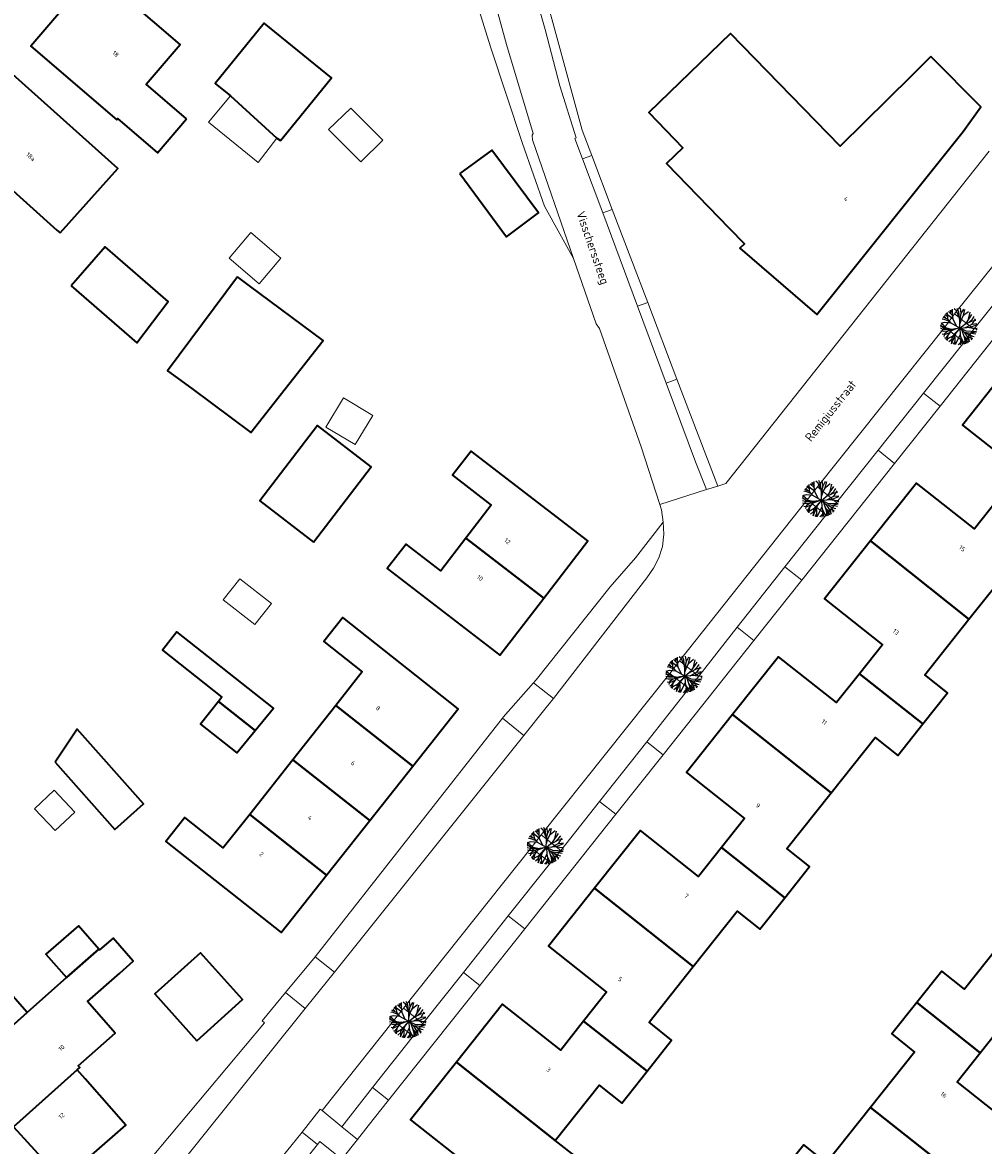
# Model space of a CAD drawing. Header units: metres. Extents: x 183400 to 185591, y 327112 to 329102.
# Tile 30 of 107: x 184118 to 184196, y 327714 to 327806. Entities that reach past the tile are written whole.
import ezdxf

# ---------------------------------------------------------------- set-up
doc = ezdxf.new("R2010")
doc.units = ezdxf.units.M
for name, color, linetype, lineweight in [('B-WE-GR-BEPLANTING_CULTUUR_BODEMBEDEKKER-GV', 90, 'Continuous', 18), ('B-WE-OG-BEBOUWING-GV', 7, 'Continuous', 35), ('B-WE-OG-BEBOUWING_HUISNUMMER-T18', 10, 'Continuous', 18), ('B-WE-OG-BEBOUWING_OVERIG-GV', 7, 'Continuous', 18), ('B-WE-OG-BEBOUWING_STRAATNAAM-T35', 50, 'Continuous', 35), ('B-WE-OG-TERREIN_ERF-GV', 7, 'Continuous', 18), ('B-WE-VH-VERHARDING_ASFALT-GV', 252, 'Continuous', 18), ('B-WE-VH-VERHARDING_BETONSTRAATSTEEN-GV', 252, 'Continuous', 18), ('B-WE-VH-VERHARDING_HALFVERHARDING_GRIND-GV', 252, 'Continuous', 18), ('B-WE-VH-VERHARDING_TEGEL-GV', 252, 'Continuous', 18)]:
    doc.layers.add(name, color=color, linetype=linetype, lineweight=lineweight)
doc.layers.add('Bestaande boom', color=252, linetype='Continuous')
doc.styles.add('NLCS-ISO-M200-T25', font='NLCS-ISO.ttf')

# ---------------------------------------------------------------- blocks, each defined once
blk = doc.blocks.new('Bestaande boom')
at = {"layer": 'Bestaande boom', "ltscale": 0.5}
for p, q in [((12555, 14332), (12216, 14669)), ((12375, 14784), (12539, 14510)), ((12380, 14504), (12375, 14784)), ((12546, 14432), (12546, 14861)), ((12867, 14718), (12675, 14880)), ((13105, 14146), (12867, 14718)), ((13051, 14656), (12924, 14933)), ((13134, 13922), (13051, 14656)), ((13250, 14517), (13185, 14941)), ((13251, 14510), (13462, 14879)), ((13432, 14370), (13549, 14848)), ((13440, 14378), (13844, 14686)), ((13797, 13941), (13961, 14634)), ((12155, 13228), (11612, 13758)), ((11791, 14062), (11689, 14053)), ((12167, 14056), (11768, 14216)), ((12324, 13859), (11791, 14062)), ((12012, 14113), (11863, 14318)), ((12150, 14250), (11920, 14417)), ((12588, 14054), (12546, 14432)), ((13131, 13314), (13134, 13922)), ((13139, 13650), (13174, 14214)), ((13139, 13650), (13255, 14034)), ((13174, 14214), (13251, 14510)), ((13255, 14034), (13440, 14378)), ((13515, 13628), (14126, 13931)), ((13883, 13816), (14152, 14066)), ((14126, 13931), (14440, 13982)), ((14132, 13651), (14522, 13693)), ((14140, 13659), (14393, 14087)), ((14152, 14066), (14302, 14274)), ((11867, 13305), (11574, 13544)), ((11960, 13422), (11574, 13443)), ((11826, 13558), (11578, 13607)), ((11808, 13229), (11578, 13287)), ((11785, 13063), (11595, 13094)), ((11939, 12804), (11693, 12829)), ((12168, 13081), (11785, 13063)), ((12436, 13222), (11808, 13229)), ((11886, 12877), (11821, 12653)), ((12178, 13285), (11867, 13305)), ((12168, 13081), (11886, 12877)), ((12310, 12953), (11939, 12804)), ((12157, 12768), (12008, 12553)), ((12419, 13103), (12158, 12761)), ((12687, 13251), (12168, 13081)), ((12436, 13229), (12178, 13285)), ((12927, 13288), (12419, 13103)), ((13140, 13315), (12436, 13222)), ((12463, 12062), (12867, 13010)), ((13139, 13330), (12477, 12539)), ((13168, 12779), (12759, 11994)), ((13130, 13321), (14003, 13413)), ((13131, 13314), (13496, 12995)), ((13139, 13322), (13168, 12779)), ((13649, 13070), (13139, 13322)), ((13168, 12779), (13312, 11988)), ((13294, 13156), (13511, 12505)), ((13409, 12815), (13603, 12419)), ((13496, 12995), (13856, 12418)), ((13496, 12995), (13875, 12950)), ((13548, 13358), (14140, 13659)), ((13638, 12976), (13993, 12664)), ((14485, 13034), (13649, 13070)), ((13761, 13392), (14415, 13309)), ((13770, 12855), (14161, 12678)), ((13875, 12950), (14417, 12857)), ((13969, 12942), (14485, 13034)), ((14003, 13413), (14527, 13631)), ((14415, 13309), (14535, 13320)), ((14415, 13309), (14502, 13168)), ((12008, 12553), (11898, 12520)), ((12007, 12560), (11991, 12419)), ((12158, 12761), (12104, 12311)), ((12479, 12407), (12243, 12214)), ((12477, 12539), (12463, 12062)), ((12728, 12241), (12597, 12027)), ((12721, 12646), (12731, 12000)), ((13175, 12171), (12995, 11976)), ((13225, 12448), (13145, 11973)), ((13204, 12587), (13486, 12035)), ((13465, 12703), (13936, 12245)), ((13511, 12505), (13569, 12057)), ((13603, 12419), (13795, 12147)), ((13603, 12411), (13659, 12096)), ((13693, 12669), (14150, 12483)), ((13856, 12418), (13874, 12209)), ((13993, 12664), (14084, 12375)), ((14161, 12678), (14303, 12652))]:
    blk.add_line(p, q, dxfattribs=at)
for points in [[(12429, 13728), (12167, 14056), (12118, 14606)], [(13139, 13322), (12421, 13720), (11882, 13774), (11579, 13701)], [(12854, 13484), (12589, 14046), (11996, 14501)], [(12021, 12398), (12540, 12677), (13131, 13314), (13672, 13767), (14118, 14445)]]:
    blk.add_lwpolyline(points, dxfattribs=at)

msp = doc.modelspace()

# ---------------------------------------------------------------- linework, layer by layer
at = {"layer": 'B-WE-GR-BEPLANTING_CULTUUR_BODEMBEDEKKER-GV', "flags": 128}
for points in [[(184195.429, 327780.71), (184193.859, 327781.954), (184193.071, 327780.889), (184194.647, 327779.658), (184195.429, 327780.71)], [(184183.457, 327765.65), (184184.293, 327766.661), (184182.741, 327767.932), (184181.921, 327766.856), (184183.457, 327765.65)], [(184172.321, 327751.567), (184173.11, 327752.567), (184171.56, 327753.801), (184170.763, 327752.769), (184172.321, 327751.567)], [(184159.516, 327738.621), (184161.08, 327737.413), (184161.938, 327738.407), (184160.323, 327739.681), (184159.516, 327738.621)], [(184148.343, 327724.586), (184149.934, 327723.325), (184150.74, 327724.363), (184149.151, 327725.612), (184148.343, 327724.586)]]:
    msp.add_lwpolyline(points, close=True, dxfattribs=at)
at = {"layer": 'B-WE-OG-BEBOUWING-GV', "flags": 128}
for points in [[(184131.567, 327797.799), (184128.292, 327800.6), (184131.051, 327803.824), (184124.113, 327809.761), (184118.916, 327803.685), (184125.892, 327797.718), (184125.97, 327797.809), (184129.208, 327795.04), (184131.567, 327797.799)], [(184135.117, 327799.653), (184138.88, 327796.223), (184139.18, 327796.023), (184139.34, 327796.22), (184143.32, 327801.12), (184137.86, 327805.56), (184133.88, 327800.66), (184135.117, 327799.653)], [(184191.945, 327802.841), (184190.377, 327801.283), (184184.588, 327795.559), (184175.688, 327804.716), (184169.075, 327798.289), (184171.837, 327795.447), (184170.503, 327794.151), (184175.59, 327788.917), (184176.817, 327787.655), (184176.451, 327787.3), (184182.69, 327781.912), (184194.563, 327796.771), (184195.997, 327798.761), (184191.945, 327802.841)], [(184121.303, 327788.532), (184125.981, 327793.75), (184117.184, 327801.63), (184112.511, 327796.413), (184121.045, 327788.763), (184121.303, 327788.532)], [(184153.736, 327793.349), (184157.518, 327788.21), (184160.122, 327790.146), (184156.332, 327795.248), (184153.736, 327793.349)], [(184122.21, 327784.23), (184127.52, 327779.61), (184130.08, 327782.96), (184124.96, 327787.4), (184122.21, 327784.23)], [(184135.68, 327784.96), (184130.025, 327777.341), (184131.98, 327775.89), (184136.78, 327772.33), (184142.65, 327779.79), (184136.67, 327784.23), (184135.68, 327784.96)], [(184206.224, 327771.273), (184198.241, 327777.622), (184194.506, 327772.925), (184199.211, 327769.21), (184197.354, 327766.858), (184202.481, 327762.791), (184204.487, 327765.32), (184202.654, 327766.775), (184206.224, 327771.273)], [(184141.85, 327763.437), (184146.549, 327769.537), (184142.192, 327772.893), (184137.493, 327766.793), (184141.85, 327763.437)], [(184160.543, 327758.893), (184164.116, 327763.536), (184154.645, 327770.823), (184153.133, 327768.858), (184156.287, 327766.431), (184154.231, 327763.756), (184160.543, 327758.893)], [(184195.04, 327757.182), (184198.613, 327761.682), (184200.447, 327760.226), (184202.481, 327762.791), (184197.354, 327766.858), (184195.496, 327764.505), (184190.783, 327768.226), (184187.051, 327763.526), (184195.04, 327757.182)], [(184154.231, 327763.756), (184152.191, 327761.102), (184149.37, 327763.27), (184147.836, 327761.287), (184156.971, 327754.25), (184160.543, 327758.893), (184154.231, 327763.756)], [(184195.04, 327757.182), (184187.051, 327763.526), (184183.319, 327758.825), (184188.011, 327755.097), (184186.147, 327752.751), (184191.287, 327748.682), (184193.292, 327751.215), (184191.458, 327752.671), (184195.04, 327757.182)], [(184143.676, 327750.183), (184149.915, 327745.256), (184153.596, 327749.916), (184144.234, 327757.31), (184142.697, 327755.364), (184145.82, 327752.897), (184143.676, 327750.183)], [(184137.133, 327748.15), (184138.609, 327749.947), (184130.761, 327756.145), (184129.596, 327754.669), (184134.422, 327750.858), (184134.149, 327750.512), (184137.133, 327748.15)], [(184191.287, 327748.682), (184186.147, 327752.751), (184184.283, 327750.405), (184179.591, 327754.133), (184175.856, 327749.432), (184183.847, 327743.083), (184187.415, 327747.578), (184189.256, 327746.117), (184191.287, 327748.682)], [(184134.149, 327750.512), (184132.687, 327748.66), (184135.638, 327746.33), (184137.133, 327748.15), (184134.149, 327750.512)], [(184140.181, 327745.758), (184146.42, 327740.83), (184149.915, 327745.256), (184143.676, 327750.183), (184140.181, 327745.758)], [(184183.847, 327743.083), (184175.856, 327749.432), (184172.121, 327744.731), (184176.823, 327741.004), (184174.96, 327738.653), (184180.093, 327734.575), (184182.106, 327737.108), (184180.265, 327738.569), (184183.847, 327743.083)], [(184120.9, 327745.57), (184125.75, 327740.12), (184128.08, 327742.2), (184122.69, 327748.26), (184120.9, 327745.57)], [(184140.181, 327745.758), (184136.686, 327741.333), (184142.925, 327736.405), (184146.42, 327740.83), (184140.181, 327745.758)], [(184142.925, 327736.405), (184136.686, 327741.333), (184134.542, 327738.619), (184131.411, 327741.092), (184129.874, 327739.146), (184139.244, 327731.745), (184142.925, 327736.405)], [(184164.659, 327735.336), (184172.666, 327728.985), (184176.232, 327733.469), (184178.06, 327732.015), (184180.093, 327734.575), (184174.96, 327738.653), (184173.096, 327736.302), (184168.386, 327740.035), (184164.659, 327735.336)], [(184172.666, 327728.985), (184164.659, 327735.336), (184160.932, 327730.636), (184165.639, 327726.92), (184163.778, 327724.563), (184168.921, 327720.494), (184170.915, 327723.015), (184169.079, 327724.475), (184172.666, 327728.985)], [(184121.811, 327728.102), (184124.44, 327730.409), (184122.78, 327732.3), (184120.15, 327730), (184121.811, 327728.102)], [(184118.622, 327725.254), (184113.361, 327720.555), (184117.53, 327715.976), (184122.697, 327720.611), (184122.896, 327720.79), (184122.766, 327720.939), (184125.776, 327723.574), (184123.516, 327726.155), (184126.15, 327728.46), (184127.241, 327729.415), (184125.594, 327731.296), (184124.502, 327730.338), (184124.44, 327730.409), (184121.811, 327728.102), (184118.622, 327725.254)], [(184190.812, 327726.067), (184195.956, 327721.986), (184197.821, 327724.328), (184202.505, 327720.597), (184206.237, 327725.306), (184198.24, 327731.644), (184194.672, 327727.154), (184192.833, 327728.615), (184190.812, 327726.067)], [(184132.39, 327722.968), (184136.11, 327726.3), (184132.7, 327730.106), (184128.98, 327726.784), (184132.39, 327722.968)], [(184109.239, 327725.083), (184113.361, 327720.555), (184118.622, 327725.254), (184114.584, 327729.854), (184109.239, 327725.083)], [(184163.778, 327724.563), (184161.917, 327722.205), (184157.202, 327725.927), (184153.47, 327721.239), (184161.477, 327714.881), (184165.049, 327719.366), (184166.877, 327717.91), (184168.921, 327720.494), (184163.778, 327724.563)], [(184195.956, 327721.986), (184190.812, 327726.067), (184188.785, 327723.513), (184190.625, 327722.05), (184187.053, 327717.557), (184195.051, 327711.208), (184198.782, 327715.907), (184194.09, 327719.644), (184195.956, 327721.986)], [(184161.477, 327714.881), (184153.47, 327721.239), (184149.737, 327716.55), (184154.449, 327712.823), (184152.554, 327710.328), (184157.662, 327706.274), (184163.305, 327713.425), (184161.477, 327714.881)], [(184122.697, 327720.611), (184117.53, 327715.976), (184121.496, 327711.619), (184126.633, 327716.126), (184123.335, 327719.884), (184122.697, 327720.611)], [(184184.758, 327707.904), (184186.615, 327710.26), (184191.319, 327706.508), (184195.051, 327711.208), (184187.053, 327717.557), (184183.468, 327713.048), (184181.628, 327714.511), (184179.62, 327711.981), (184184.758, 327707.904)]]:
    msp.add_lwpolyline(points, close=True, dxfattribs=at)
at = {"layer": 'B-WE-OG-BEBOUWING_OVERIG-GV', "flags": 128}
for points in [[(184138.88, 327796.223), (184135.117, 327799.653), (184133.347, 327797.522), (184137.369, 327794.248), (184138.88, 327796.223)], [(184143.088, 327796.909), (184145.708, 327794.297), (184147.473, 327796.067), (184144.875, 327798.657), (184143.088, 327796.909)], [(184137.443, 327784.406), (184139.217, 327786.481), (184136.785, 327788.56), (184135.011, 327786.485), (184137.443, 327784.406)], [(184142.867, 327772.767), (184145.235, 327771.348), (184146.666, 327773.72), (184144.292, 327775.143), (184142.867, 327772.767)], [(184134.539, 327758.749), (184137.089, 327756.735), (184138.441, 327758.446), (184135.89, 327760.46), (184134.539, 327758.749)], [(184119.23, 327741.78), (184120.9, 327740.02), (184122.49, 327741.53), (184120.81, 327743.29), (184119.23, 327741.78)]]:
    msp.add_lwpolyline(points, close=True, dxfattribs=at)
at = {"layer": 'B-WE-OG-TERREIN_ERF-GV', "flags": 128}
for points in [[(184124.02, 327707.85), (184137.89, 327724.41), (184137.682, 327724.584), (184139.584, 327726.873), (184142, 327729.78), (184157.184, 327749.146), (184157.25, 327749.23), (184159.704, 327752.006), (184159.92, 327752.25), (184165.93, 327759.81), (184167.99, 327762.16), (184170.223, 327765.047), (184170.086, 327766.051), (184169.947, 327766.485), (184168.441, 327771.173), (184165.069, 327780.763), (184164.8, 327781.148), (184162.966, 327786.44), (184160.611, 327790.703), (184158.822, 327795.797), (184156.23, 327803.64), (184151.998, 327817.204)], [(184159.23, 327813.18), (184163.65, 327796.87), (184164.433, 327794.814), (184166.098, 327790.441), (184168.978, 327782.88), (184171.345, 327776.664), (184174.306, 327768.89), (184174.652, 327767.979), (184175.314, 327768.188), (184196.686, 327795.165)], [(184200.139, 327783.845), (184192.693, 327774.472), (184188.997, 327769.818), (184181.472, 327760.344), (184177.585, 327755.452), (184170.219, 327746.178), (184166.376, 327741.341), (184158.996, 327732.05), (184155.346, 327727.454), (184147.953, 327718.147), (184146.3, 327716.066), (184145.423, 327714.964), (184144.147, 327713.362), (184142.38, 327714.776), (184142.193, 327714.542), (184141.238, 327713.343)], [(184199.211, 327769.21), (184194.506, 327772.925), (184198.241, 327777.622)], [(184154.449, 327712.823), (184149.737, 327716.55), (184153.47, 327721.239), (184157.202, 327725.927), (184161.917, 327722.205), (184163.778, 327724.563), (184165.639, 327726.92), (184160.932, 327730.636), (184164.659, 327735.336), (184168.386, 327740.035), (184173.096, 327736.302), (184174.96, 327738.653), (184176.823, 327741.004), (184172.121, 327744.731), (184175.856, 327749.432), (184179.591, 327754.133), (184184.283, 327750.405), (184186.147, 327752.751), (184188.011, 327755.097), (184183.319, 327758.825), (184187.051, 327763.526), (184190.783, 327768.226), (184195.496, 327764.505), (184197.354, 327766.858)], [(184198.613, 327761.682), (184195.04, 327757.182), (184191.458, 327752.671), (184193.292, 327751.215), (184191.287, 327748.682), (184189.256, 327746.117), (184187.415, 327747.578), (184183.847, 327743.083), (184180.265, 327738.569), (184182.106, 327737.108), (184180.093, 327734.575), (184178.06, 327732.015), (184176.232, 327733.469), (184172.666, 327728.985), (184169.079, 327724.475), (184170.915, 327723.015), (184168.921, 327720.494), (184166.877, 327717.91), (184165.049, 327719.366), (184161.477, 327714.881), (184163.305, 327713.425)], [(184114.584, 327729.854), (184118.622, 327725.254), (184121.811, 327728.102), (184120.15, 327730), (184122.78, 327732.3), (184124.44, 327730.409), (184124.502, 327730.338), (184125.594, 327731.296), (184127.241, 327729.415), (184126.15, 327728.46), (184123.516, 327726.155), (184125.776, 327723.574), (184122.766, 327720.939), (184122.896, 327720.79), (184122.697, 327720.611), (184123.335, 327719.884), (184126.633, 327716.126), (184121.496, 327711.619), (184117.53, 327715.976)], [(184179.62, 327711.981), (184181.628, 327714.511), (184183.468, 327713.048), (184187.053, 327717.557), (184190.625, 327722.05), (184188.785, 327723.513), (184190.812, 327726.067), (184192.833, 327728.615), (184194.672, 327727.154), (184198.24, 327731.644)], [(184197.821, 327724.328), (184195.956, 327721.986), (184194.09, 327719.644), (184198.782, 327715.907)]]:
    msp.add_lwpolyline(points, dxfattribs=at)
for points in [[(184131.567, 327797.799), (184129.208, 327795.04), (184125.97, 327797.809), (184125.892, 327797.718), (184118.916, 327803.685), (184124.113, 327809.761), (184131.051, 327803.824), (184128.292, 327800.6), (184131.567, 327797.799)], [(184138.88, 327796.223), (184135.117, 327799.653), (184133.88, 327800.66), (184137.86, 327805.56), (184143.32, 327801.12), (184139.34, 327796.22), (184139.18, 327796.023), (184138.88, 327796.223)], [(184191.945, 327802.841), (184195.997, 327798.761), (184194.563, 327796.771), (184182.69, 327781.912), (184176.451, 327787.3), (184176.817, 327787.655), (184175.59, 327788.917), (184170.503, 327794.151), (184171.837, 327795.447), (184169.075, 327798.289), (184175.688, 327804.716), (184184.588, 327795.559), (184190.377, 327801.283), (184191.945, 327802.841)], [(184121.303, 327788.532), (184121.045, 327788.763), (184112.511, 327796.413), (184117.184, 327801.63), (184125.981, 327793.75), (184121.303, 327788.532)], [(184153.736, 327793.349), (184156.332, 327795.248), (184160.122, 327790.146), (184157.518, 327788.21), (184153.736, 327793.349)], [(184122.21, 327784.23), (184124.96, 327787.4), (184130.08, 327782.96), (184127.52, 327779.61), (184122.21, 327784.23)], [(184135.68, 327784.96), (184136.67, 327784.23), (184142.65, 327779.79), (184136.78, 327772.33), (184131.98, 327775.89), (184130.025, 327777.341), (184135.68, 327784.96)], [(184141.85, 327763.437), (184137.493, 327766.793), (184142.192, 327772.893), (184146.549, 327769.537), (184141.85, 327763.437)], [(184160.543, 327758.893), (184156.971, 327754.25), (184147.836, 327761.287), (184149.37, 327763.27), (184152.191, 327761.102), (184154.231, 327763.756), (184156.287, 327766.431), (184153.133, 327768.858), (184154.645, 327770.823), (184164.116, 327763.536), (184160.543, 327758.893)], [(184140.181, 327745.758), (184143.676, 327750.183), (184145.82, 327752.897), (184142.697, 327755.364), (184144.234, 327757.31), (184153.596, 327749.916), (184149.915, 327745.256), (184146.42, 327740.83), (184142.925, 327736.405), (184139.244, 327731.745), (184129.874, 327739.146), (184131.411, 327741.092), (184134.542, 327738.619), (184136.686, 327741.333), (184140.181, 327745.758)], [(184134.149, 327750.512), (184134.422, 327750.858), (184129.596, 327754.669), (184130.761, 327756.145), (184138.609, 327749.947), (184137.133, 327748.15), (184135.638, 327746.33), (184132.687, 327748.66), (184134.149, 327750.512)], [(184120.9, 327745.57), (184122.69, 327748.26), (184128.08, 327742.2), (184125.75, 327740.12), (184120.9, 327745.57)], [(184132.39, 327722.968), (184128.98, 327726.784), (184132.7, 327730.106), (184136.11, 327726.3), (184132.39, 327722.968)]]:
    msp.add_lwpolyline(points, close=True, dxfattribs=at)
at = {"layer": 'B-WE-VH-VERHARDING_ASFALT-GV', "flags": 128}
for points in [[(184154.225, 327815.887), (184157.524, 327803.813), (184159.676, 327796.588), (184159.587, 327796.472), (184159.621, 327796.094), (184162.966, 327786.44), (184164.8, 327781.148), (184165.069, 327780.763), (184168.441, 327771.173), (184169.947, 327766.485), (184173.742, 327767.692), (184172.855, 327769.954), (184170.475, 327776.34), (184168.153, 327782.573), (184165.328, 327790.154), (184163.694, 327794.539), (184163.075, 327796.201), (184163.17, 327796.241), (184161.834, 327800.456), (184160.659, 327805.029), (184159.269, 327809.896)], [(184196.686, 327795.165), (184175.314, 327768.188), (184174.652, 327767.979), (184173.742, 327767.692), (184169.947, 327766.485), (184170.086, 327766.051), (184170.223, 327765.047), (184170.274, 327764.088), (184170.165, 327763.073), (184169.876, 327762.17), (184169.442, 327761.325), (184168.912, 327760.536), (184161.323, 327750.75), (184160.741, 327750), (184158.935, 327747.744), (184143.554, 327728.536), (184141.192, 327725.586), (184126.99, 327707.85)], [(184139.679, 327713.983), (184140.929, 327715.55), (184142.411, 327717.407), (184142.57, 327717.294), (184148.343, 327724.586), (184149.151, 327725.612), (184159.516, 327738.621), (184160.323, 327739.681), (184170.763, 327752.769), (184171.56, 327753.801), (184181.921, 327766.856), (184182.741, 327767.932), (184193.071, 327780.889), (184193.859, 327781.954), (184198.296, 327787.486)]]:
    msp.add_lwpolyline(points, dxfattribs=at)
at = {"layer": 'B-WE-VH-VERHARDING_BETONSTRAATSTEEN-GV', "flags": 128}
for points in [[(184166.098, 327790.441), (184164.433, 327794.814), (184163.694, 327794.539), (184165.328, 327790.154), (184166.098, 327790.441)], [(184168.153, 327782.573), (184168.978, 327782.88), (184166.098, 327790.441), (184165.328, 327790.154), (184168.153, 327782.573)], [(184193.859, 327781.954), (184195.429, 327780.71), (184198.79, 327784.922), (184200.719, 327787.338), (184200.799, 327787.438), (184200.741, 327788.296), (184200.81, 327788.643), (184201.098, 327788.85), (184200.189, 327788.633), (184199.4, 327788.335), (184198.763, 327788.02), (184198.296, 327787.486), (184193.859, 327781.954)], [(184194.647, 327779.658), (184191.361, 327775.533), (184192.693, 327774.472), (184200.139, 327783.845), (184198.79, 327784.922), (184195.429, 327780.71), (184194.647, 327779.658)], [(184168.978, 327782.88), (184168.153, 327782.573), (184170.475, 327776.34), (184171.345, 327776.664), (184168.978, 327782.88)], [(184187.658, 327770.885), (184191.361, 327775.533), (184194.647, 327779.658), (184193.071, 327780.889), (184182.741, 327767.932), (184184.293, 327766.661), (184187.658, 327770.885)], [(184171.345, 327776.664), (184170.475, 327776.34), (184172.855, 327769.954), (184173.742, 327767.692), (184174.652, 327767.979), (184174.306, 327768.89), (184171.345, 327776.664)], [(184191.361, 327775.533), (184187.658, 327770.885), (184188.997, 327769.818), (184192.693, 327774.472), (184191.361, 327775.533)], [(184183.457, 327765.65), (184180.112, 327761.42), (184181.472, 327760.344), (184188.997, 327769.818), (184187.658, 327770.885), (184184.293, 327766.661), (184183.457, 327765.65)], [(184173.11, 327752.567), (184176.236, 327756.519), (184180.112, 327761.42), (184183.457, 327765.65), (184181.921, 327766.856), (184171.56, 327753.801), (184173.11, 327752.567)], [(184181.472, 327760.344), (184180.112, 327761.42), (184176.236, 327756.519), (184177.585, 327755.452), (184181.472, 327760.344)], [(184173.11, 327752.567), (184172.321, 327751.567), (184168.894, 327747.223), (184170.219, 327746.178), (184177.585, 327755.452), (184176.236, 327756.519), (184173.11, 327752.567)], [(184161.938, 327738.407), (184165.067, 327742.373), (184168.894, 327747.223), (184172.321, 327751.567), (184170.763, 327752.769), (184160.323, 327739.681), (184161.938, 327738.407)], [(184161.323, 327750.75), (184159.704, 327752.006), (184157.25, 327749.23), (184157.184, 327749.146), (184158.935, 327747.744), (184160.741, 327750), (184161.323, 327750.75)], [(184170.219, 327746.178), (184168.894, 327747.223), (184165.067, 327742.373), (184166.376, 327741.341), (184170.219, 327746.178)], [(184166.376, 327741.341), (184165.067, 327742.373), (184161.938, 327738.407), (184161.08, 327737.413), (184157.666, 327733.104), (184158.996, 327732.05), (184166.376, 327741.341)], [(184150.74, 327724.363), (184154.021, 327728.504), (184157.666, 327733.104), (184161.08, 327737.413), (184159.516, 327738.621), (184149.151, 327725.612), (184150.74, 327724.363)], [(184157.666, 327733.104), (184154.021, 327728.504), (184155.346, 327727.454), (184158.996, 327732.05), (184157.666, 327733.104)], [(184143.554, 327728.536), (184142, 327729.78), (184139.584, 327726.873), (184141.192, 327725.586), (184143.554, 327728.536)], [(184149.934, 327723.325), (184146.658, 327719.166), (184147.953, 327718.147), (184155.346, 327727.454), (184154.021, 327728.504), (184150.74, 327724.363), (184149.934, 327723.325)], [(184149.934, 327723.325), (184148.343, 327724.586), (184142.57, 327717.294), (184144.148, 327715.979), (184146.658, 327719.166), (184149.934, 327723.325)], [(184146.658, 327719.166), (184144.148, 327715.979), (184145.423, 327714.964), (184146.3, 327716.066), (184147.953, 327718.147), (184146.658, 327719.166)], [(184142.193, 327714.542), (184142.38, 327714.776), (184144.147, 327713.362), (184145.423, 327714.964), (184144.148, 327715.979), (184142.57, 327717.294), (184142.411, 327717.407), (184140.929, 327715.55), (184142.193, 327714.542)], [(184138.295, 327712.238), (184139.56, 327711.235), (184141.238, 327713.343), (184142.193, 327714.542), (184140.929, 327715.55), (184139.679, 327713.983), (184138.295, 327712.238)]]:
    msp.add_lwpolyline(points, close=True, dxfattribs=at)
at = {"layer": 'B-WE-VH-VERHARDING_HALFVERHARDING_GRIND-GV', "flags": 128}
for points in [[(184163.694, 327794.539), (184164.433, 327794.814), (184163.65, 327796.87), (184159.23, 327813.18), (184157.643, 327818.71), (184157.076, 327818.566), (184159.269, 327809.896), (184160.659, 327805.029), (184161.834, 327800.456), (184163.17, 327796.241), (184163.075, 327796.201), (184163.694, 327794.539)], [(184162.966, 327786.44), (184159.621, 327796.094), (184159.587, 327796.472), (184159.676, 327796.588), (184157.524, 327803.813), (184154.225, 327815.887), (184153.485, 327817.678), (184151.998, 327817.204), (184156.23, 327803.64), (184158.822, 327795.797), (184160.611, 327790.703), (184162.966, 327786.44)]]:
    msp.add_lwpolyline(points, close=True, dxfattribs=at)
at = {"layer": 'B-WE-VH-VERHARDING_TEGEL-GV', "flags": 128}
for points in [[(184159.704, 327752.006), (184161.323, 327750.75), (184168.912, 327760.536), (184169.442, 327761.325), (184169.876, 327762.17), (184170.165, 327763.073), (184170.274, 327764.088), (184170.223, 327765.047), (184167.99, 327762.16), (184165.93, 327759.81), (184159.92, 327752.25), (184159.704, 327752.006)], [(184157.184, 327749.146), (184142, 327729.78), (184143.554, 327728.536), (184158.935, 327747.744), (184157.184, 327749.146)], [(184119.79, 327707.63), (184122.753, 327704.079), (184122.94, 327704.12), (184123.44, 327704.337), (184123.241, 327704.795), (184123.766, 327705.024), (184124.251, 327705.329), (184124.62, 327704.97), (184126, 327706.39), (184126.99, 327707.85), (184141.192, 327725.586), (184139.584, 327726.873), (184137.682, 327724.584), (184137.89, 327724.41), (184124.02, 327707.85), (184123.47, 327707.54), (184122.92, 327707.36), (184121.31, 327707.23), (184120.52, 327707.34), (184119.79, 327707.63)]]:
    msp.add_lwpolyline(points, close=True, dxfattribs=at)

# ---------------------------------------------------------------- block references
at = {"xscale": 0.001, "yscale": 0.001, "zscale": 0.001}
for p in [(184181.166, 327767.474), (184169.945, 327753.499), (184158.858, 327739.237), (184147.618, 327725.331), (184136.454, 327711.215)]:
    msp.add_blockref('Bestaande boom', p, dxfattribs=at)

# ---------------------------------------------------------------- texts
at = {"layer": 'B-WE-OG-BEBOUWING_HUISNUMMER-T18', "char_height": 0.36, "attachment_point": 5, "style": 'NLCS-ISO-M200-T25'}
for s, insert, rotation in [('18', (184125.803, 327803.057), 319.5), ('18a', (184118.914, 327794.71), 318.1), ('4', (184185.066, 327791.293), 321.4), ('12', (184157.589, 327763.511), 322.4), ('15', (184194.491, 327762.923), 321.6), ('10', (184155.369, 327760.533), 322.4), ('13', (184189.116, 327756.154), 321.5), ('8', (184147.096, 327749.952), 321.7), ('11', (184183.298, 327748.825), 321.6), ('6', (184145.068, 327745.491), 321.7), ('9', (184177.923, 327742.052), 321.6), ('4', (184141.573, 327741.066), 321.7), ('2', (184137.64, 327738.109), 321.7), ('7', (184172.115, 327734.718), 321.5), ('5', (184166.741, 327727.961), 321.5), ('10', (184121.417, 327722.387), 41.8), ('3', (184160.931, 327720.615), 321.5), ('16', (184192.982, 327718.587), 321.5), ('12', (184121.418, 327716.872), 41.3)]:
    msp.add_mtext(s, dxfattribs=dict(at, insert=insert, rotation=rotation))
at = {"layer": 'B-WE-OG-BEBOUWING_STRAATNAAM-T35', "char_height": 0.7, "attachment_point": 5, "style": 'NLCS-ISO-M200-T25'}
for s, insert, rotation in [('Visscherssteeg', (184164.425, 327787.286), 289.1), ('Remigiusstraat', (184183.9, 327774.035), 51.5)]:
    msp.add_mtext(s, dxfattribs=dict(at, insert=insert, rotation=rotation))

doc.saveas('drawing.dxf')
